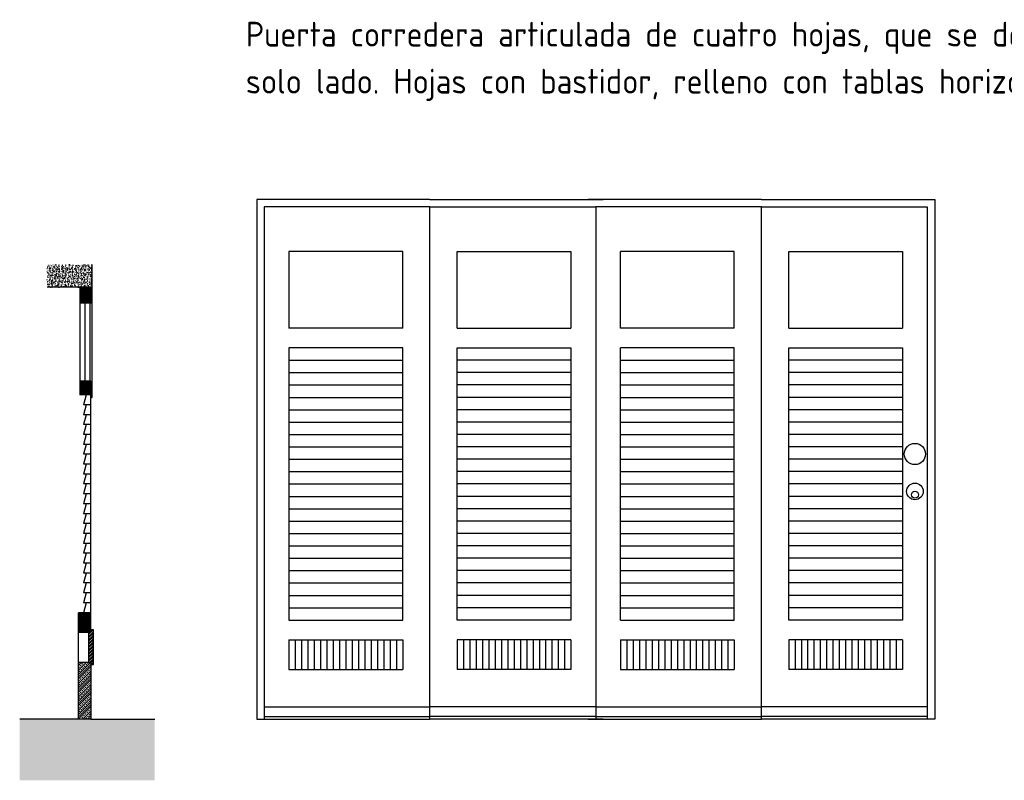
# Model space of a CAD drawing. Extents: x -0.96 to 5.29, y -3.23 to 2.93.
# Tile 2 of 2: x -0.96 to 3.02, y -0.14 to 2.93. Entities that reach past the tile are written whole.
import ezdxf

# ---------------------------------------------------------------- set-up
doc = ezdxf.new("R2010")
doc.units = 0
doc.header["$LTSCALE"] = 0.003367
doc.header["$MEASUREMENT"] = 0
doc.layers.get('0').update_dxf_attribs({"linetype": 'CONTINUOUS'})
doc.styles.get("Standard").update_dxf_attribs({"font": 'ISOCP'})
pattern_1 = [(50, (0, 0), (0.01821847, -0.00159391), [0.001905, -0.020955]), (355, (0, 0), (-0.00352428, 0.01910566), [0.001524, -0.016764]), (100.451, (0.001518, -0.000133), (0.01469425, 0.01751167), [0.001619, -0.017809]), (46.1842, (0, 0.00508), (0.0271079, -0.00420423), [0.0028575, -0.0314325]), (96.6356, (0.00226, 0.00473), (0.02374042, 0.02474256), [0.0024285, -0.0267135]), (351.184, (0, 0.00508), (0.02374046, 0.0247425), [0.002286, -0.025146]), (21, (0.00254, 0.00381), (0.01516149, -0.01022655), [0.001905, -0.020955]), (326, (0.00254, 0.00381), (0.0061802, 0.0184188), [0.001524, -0.016764]), (71.4514, (0.003803, 0.002958), (0.02134165, 0.00819229), [0.001619, -0.017809]), (37.5, (0, 0), (0.00030886, 0.008455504), [0, -0.0165608, 0, -0.017018, 0, -0.0168275]), (7.5, (0, 0), (0.006681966, 0.010018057), [0, -0.0097028, 0, -0.0161798, 0, -0.0064135]), (327.5, (-0.005664, 0), (0.01355906, -0.000572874), [0, -0.00635, 0, -0.019812, 0, -0.026289]), (317.5, (-0.008204, 0), (0.01481292, 0.00254265), [0, -0.008255, 0, -0.0131572, 0, -0.018669])]
pattern_2 = [(45, (0, 0), (-0.002245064, 0.002245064), [])]

msp = doc.modelspace()

# ---------------------------------------------------------------- hatches: boundary and pattern name
h = msp.add_hatch()
h.set_pattern_fill('AR-CONC', color=256, scale=0.0001, style=0)
h.set_pattern_definition(pattern_1)
h.paths.add_polyline_path([(-0.6653, 1.942), (-0.8478, 1.942), (-0.8478, 1.8506), (-0.7153, 1.8506), (-0.6653, 1.8506)])
h = msp.add_hatch()
h.set_pattern_fill('ANSI31', color=256, scale=0.001, style=0)
h.set_pattern_definition(pattern_2)
h.paths.add_polyline_path([(-0.6653, 1.8506), (-0.7153, 1.8506), (-0.7153, 1.7855), (-0.6653, 1.7855)])
h = msp.add_hatch()
h.set_pattern_fill('ANSI31', color=256, scale=0.001, style=0)
h.set_pattern_definition(pattern_2)
h.paths.add_polyline_path([(-0.6653, 1.4655), (-0.6703, 1.4655), (-0.6703, 1.4705), (-0.7153, 1.4705), (-0.7153, 1.4155), (-0.6703, 1.4155), (-0.6703, 1.4055), (-0.6653, 1.4055)])
h = msp.add_hatch()
h.set_pattern_fill('ANSI31', color=256, scale=0.001, style=0)
h.set_pattern_definition(pattern_2)
h.paths.add_polyline_path([(-0.6703, 0.5355), (-0.7003, 0.5355), (-0.7203, 0.5355), (-0.7203, 0.4555), (-0.6803, 0.4555), (-0.6703, 0.4555)])
h = msp.add_hatch()
h.set_pattern_fill('ANSI32', color=256, scale=0.001, style=0)
h.set_pattern_definition([(45, (0, 0), (-0.00673519, 0.00673519), []), (45, (0.00449, 0), (-0.00673519, 0.00673519), [])])
h.paths.add_polyline_path([(-0.6603, 0.4655), (-0.6703, 0.4655), (-0.6703, 0.4555), (-0.6803, 0.4555), (-0.6803, 0.3355), (-0.6703, 0.3355), (-0.6703, 0.3255), (-0.6603, 0.3255)])
h = msp.add_hatch()
h.set_pattern_fill('ANSI33', color=256, scale=0.002, style=0)
h.set_pattern_definition([(45, (0, 0), (-0.00898026, 0.00898026), []), (45, (0.00898, 0), (-0.00898026, 0.00898026), [0.00635, -0.003175])])
h.paths.add_polyline_path([(-0.6703, 0.3355), (-0.7203, 0.3355), (-0.7203, 0.1055), (-0.6703, 0.1055)])
h = msp.add_hatch()
h.set_pattern_fill('AR-CONC', color=256, scale=0.0001, style=0)
h.set_pattern_definition(pattern_1)
h.paths.add_polyline_path([(-0.4127, 0.1055), (-0.6703, 0.1055), (-0.7203, 0.1055), (-0.9583, 0.1055), (-0.9583, -0.1418), (-0.4127, -0.1418)])

# ---------------------------------------------------------------- linework, layer by layer
for p, q in [((-0.0004, 2.2055), (-0.0004, 0.1055)), ((0.6996, 2.2055), (-0.0004, 2.2055)), ((0.6996, 2.2055), (-0.0004, 2.2055)), ((0.6996, 2.2055), (1.3996, 2.2055)), ((0.6996, 2.2055), (1.3996, 2.2055)), ((2.0396, 2.2055), (1.3396, 2.2055)), ((2.0396, 2.2055), (1.3396, 2.2055)), ((2.0396, 2.2055), (2.7396, 2.2055)), ((2.0396, 2.2055), (2.7396, 2.2055)), ((2.7396, 2.2055), (2.7396, 0.1055)), ((0.0296, 2.1755), (0.0296, 0.1055)), ((0.0296, 2.1755), (0.0296, 0.1055)), ((0.6996, 2.1755), (0.0296, 2.1755)), ((0.6996, 2.1755), (0.0296, 2.1755)), ((0.6996, 0.1055), (0.6996, 2.1755)), ((0.6996, 2.1755), (1.3696, 2.1755)), ((0.6996, 2.1755), (1.3696, 2.1755)), ((2.0396, 2.1755), (1.3696, 2.1755)), ((2.0396, 2.1755), (1.3696, 2.1755)), ((1.3696, 2.1755), (1.3696, 0.1055)), ((1.3696, 2.1755), (1.3696, 0.1055)), ((2.0396, 0.1055), (2.0396, 2.1755)), ((2.0396, 2.1755), (2.7096, 2.1755)), ((2.0396, 2.1755), (2.7096, 2.1755)), ((2.7096, 2.1755), (2.7096, 0.1055)), ((2.7096, 2.1755), (2.7096, 0.1055)), ((0.5896, 1.9955), (0.1296, 1.9955)), ((0.5896, 1.9955), (0.1296, 1.9955)), ((0.1296, 1.9955), (0.1296, 1.6855)), ((0.1296, 1.9955), (0.1296, 1.6855)), ((0.5896, 1.6855), (0.5896, 1.9955)), ((0.5896, 1.6855), (0.5896, 1.9955)), ((0.8096, 1.9955), (1.2696, 1.9955)), ((0.8096, 1.9955), (1.2696, 1.9955)), ((0.8096, 1.6855), (0.8096, 1.9955)), ((0.8096, 1.6855), (0.8096, 1.9955)), ((1.2696, 1.9955), (1.2696, 1.6855)), ((1.2696, 1.9955), (1.2696, 1.6855)), ((1.9296, 1.9955), (1.4696, 1.9955)), ((1.9296, 1.9955), (1.4696, 1.9955)), ((1.4696, 1.6855), (1.4696, 1.9955)), ((1.9296, 1.6855), (1.9296, 1.9955)), ((1.9296, 1.6855), (1.9296, 1.9955)), ((2.1496, 1.9955), (2.6096, 1.9955)), ((2.1496, 1.9955), (2.6096, 1.9955)), ((2.1496, 1.6855), (2.1496, 1.9955)), ((2.1496, 1.6855), (2.1496, 1.9955)), ((2.6096, 1.9955), (2.6096, 1.6855)), ((2.6096, 1.9955), (2.6096, 1.6855)), ((-0.6653, 1.8506), (-0.6653, 1.942)), ((-0.7153, 1.8506), (-0.8478, 1.8506)), ((-0.7153, 1.8506), (-0.7153, 1.4705)), ((-0.7153, 1.8506), (-0.7153, 1.4705)), ((-0.6653, 1.8506), (-0.7153, 1.8506)), ((-0.6653, 1.7855), (-0.6653, 1.8506)), ((-0.6653, 1.7855), (-0.7153, 1.7855)), ((-0.6953, 1.7855), (-0.6953, 1.4705)), ((-0.6753, 1.7855), (-0.6753, 1.4705)), ((-0.6653, 1.4655), (-0.6653, 1.7855)), ((0.5896, 1.6855), (0.1296, 1.6855)), ((0.5896, 1.6855), (0.1296, 1.6855)), ((0.8096, 1.6855), (1.2696, 1.6855)), ((0.8096, 1.6855), (1.2696, 1.6855)), ((1.9296, 1.6855), (1.4696, 1.6855)), ((1.9296, 1.6855), (1.4696, 1.6855)), ((2.1496, 1.6855), (2.6096, 1.6855)), ((2.1496, 1.6855), (2.6096, 1.6855)), ((0.5896, 1.6055), (0.1296, 1.6055)), ((0.5896, 1.6055), (0.1296, 1.6055)), ((0.1296, 1.6055), (0.1296, 0.5055)), ((0.1296, 1.6055), (0.1296, 0.5055)), ((0.5896, 0.5055), (0.5896, 1.6055)), ((0.5896, 0.5055), (0.5896, 1.6055)), ((0.8096, 0.5055), (0.8096, 1.6055)), ((0.8096, 0.5055), (0.8096, 1.6055)), ((0.8096, 1.6055), (1.2696, 1.6055)), ((0.8096, 1.6055), (1.2696, 1.6055)), ((1.2696, 1.6055), (1.2696, 0.5055)), ((1.2696, 1.6055), (1.2696, 0.5055)), ((1.4696, 0.5055), (1.4696, 1.6055)), ((1.9296, 1.6055), (1.4696, 1.6055)), ((1.9296, 1.6055), (1.4696, 1.6055)), ((1.9296, 0.5055), (1.9296, 1.6055)), ((1.9296, 0.5055), (1.9296, 1.6055)), ((2.1496, 1.6055), (2.6096, 1.6055)), ((2.1496, 1.6055), (2.6096, 1.6055)), ((2.1496, 0.5055), (2.1496, 1.6055)), ((2.1496, 0.5055), (2.1496, 1.6055)), ((2.6096, 1.6055), (2.6096, 0.5055)), ((2.6096, 1.6055), (2.6096, 0.5055)), ((0.1296, 1.5555), (0.5896, 1.5555)), ((0.1296, 1.5555), (0.5896, 1.5555)), ((1.2696, 1.5555), (0.8096, 1.5555)), ((1.2696, 1.5555), (0.8096, 1.5555)), ((1.4696, 1.5555), (1.9296, 1.5555)), ((1.4696, 1.5555), (1.9296, 1.5555)), ((2.6096, 1.5555), (2.1496, 1.5555)), ((2.6096, 1.5555), (2.1496, 1.5555)), ((0.1296, 1.5055), (0.5896, 1.5055)), ((0.1296, 1.5055), (0.5896, 1.5055)), ((1.2696, 1.5055), (0.8096, 1.5055)), ((1.2696, 1.5055), (0.8096, 1.5055)), ((1.4696, 1.5055), (1.9296, 1.5055)), ((1.4696, 1.5055), (1.9296, 1.5055)), ((2.6096, 1.5055), (2.1496, 1.5055)), ((2.6096, 1.5055), (2.1496, 1.5055)), ((-0.7153, 1.4705), (-0.7153, 1.4155)), ((-0.6703, 1.4705), (-0.7153, 1.4705)), ((-0.6703, 1.4655), (-0.6703, 1.4705)), ((-0.6653, 1.4655), (-0.6703, 1.4655)), ((-0.6653, 1.4055), (-0.6653, 1.4655)), ((0.1296, 1.4555), (0.5896, 1.4555)), ((0.1296, 1.4555), (0.5896, 1.4555)), ((1.2696, 1.4555), (0.8096, 1.4555)), ((1.2696, 1.4555), (0.8096, 1.4555)), ((1.4696, 1.4555), (1.9296, 1.4555)), ((1.4696, 1.4555), (1.9296, 1.4555)), ((2.6096, 1.4555), (2.1496, 1.4555)), ((2.6096, 1.4555), (2.1496, 1.4555)), ((-0.6703, 1.4155), (-0.7153, 1.4155)), ((-0.6903, 1.4155), (-0.7003, 1.3755)), ((-0.6703, 1.4155), (-0.6703, 1.4055)), ((-0.6703, 1.3755), (-0.6703, 1.4155)), ((-0.6703, 1.4055), (-0.6653, 1.4055)), ((0.1296, 1.4055), (0.5896, 1.4055)), ((0.1296, 1.4055), (0.5896, 1.4055)), ((1.2696, 1.4055), (0.8096, 1.4055)), ((1.2696, 1.4055), (0.8096, 1.4055)), ((1.4696, 1.4055), (1.9296, 1.4055)), ((1.4696, 1.4055), (1.9296, 1.4055)), ((2.6096, 1.4055), (2.1496, 1.4055)), ((2.6096, 1.4055), (2.1496, 1.4055)), ((-0.6903, 1.3755), (-0.7003, 1.3355)), ((-0.6703, 1.3755), (-0.7003, 1.3755)), ((-0.6703, 1.3755), (-0.6903, 1.3755)), ((-0.6703, 1.3355), (-0.6703, 1.3755)), ((0.1296, 1.3555), (0.5896, 1.3555)), ((0.1296, 1.3555), (0.5896, 1.3555)), ((1.2696, 1.3555), (0.8096, 1.3555)), ((1.2696, 1.3555), (0.8096, 1.3555)), ((1.4696, 1.3555), (1.9296, 1.3555)), ((1.4696, 1.3555), (1.9296, 1.3555)), ((2.6096, 1.3555), (2.1496, 1.3555)), ((2.6096, 1.3555), (2.1496, 1.3555)), ((-0.6703, 1.3355), (-0.7003, 1.3355)), ((-0.6903, 1.3355), (-0.7003, 1.2955)), ((-0.6703, 1.3355), (-0.6903, 1.3355)), ((-0.6703, 1.2955), (-0.6703, 1.3355)), ((-0.6903, 1.2955), (-0.7003, 1.2555)), ((-0.6703, 1.2955), (-0.7003, 1.2955)), ((-0.6703, 1.2955), (-0.6903, 1.2955)), ((-0.6703, 1.2555), (-0.6703, 1.2955)), ((0.1296, 1.3055), (0.5896, 1.3055)), ((0.1296, 1.3055), (0.5896, 1.3055)), ((1.2696, 1.3055), (0.8096, 1.3055)), ((1.2696, 1.3055), (0.8096, 1.3055)), ((1.4696, 1.3055), (1.9296, 1.3055)), ((1.4696, 1.3055), (1.9296, 1.3055)), ((2.6096, 1.3055), (2.1496, 1.3055)), ((2.6096, 1.3055), (2.1496, 1.3055)), ((-0.6903, 1.2555), (-0.7003, 1.2155)), ((-0.6703, 1.2555), (-0.7003, 1.2555)), ((-0.6703, 1.2555), (-0.6903, 1.2555)), ((-0.6703, 1.2155), (-0.6703, 1.2555)), ((0.1296, 1.2555), (0.5896, 1.2555)), ((0.1296, 1.2555), (0.5896, 1.2555)), ((0.1296, 1.2555), (0.5896, 1.2555)), ((0.1296, 1.2555), (0.5896, 1.2555)), ((1.2696, 1.2555), (0.8096, 1.2555)), ((1.2696, 1.2555), (0.8096, 1.2555)), ((1.2696, 1.2555), (0.8096, 1.2555)), ((1.2696, 1.2555), (0.8096, 1.2555)), ((1.4696, 1.2555), (1.9296, 1.2555)), ((1.4696, 1.2555), (1.9296, 1.2555)), ((1.4696, 1.2555), (1.9296, 1.2555)), ((1.4696, 1.2555), (1.9296, 1.2555)), ((2.6096, 1.2555), (2.1496, 1.2555)), ((2.6096, 1.2555), (2.1496, 1.2555)), ((2.6096, 1.2555), (2.1496, 1.2555)), ((2.6096, 1.2555), (2.1496, 1.2555)), ((-0.6903, 1.2155), (-0.7003, 1.1755)), ((-0.6703, 1.2155), (-0.7003, 1.2155)), ((-0.6703, 1.2155), (-0.6903, 1.2155)), ((-0.6703, 1.1755), (-0.6703, 1.2155)), ((0.1296, 1.2055), (0.5896, 1.2055)), ((0.1296, 1.2055), (0.5896, 1.2055)), ((1.2696, 1.2055), (0.8096, 1.2055)), ((1.2696, 1.2055), (0.8096, 1.2055)), ((1.4696, 1.2055), (1.9296, 1.2055)), ((1.4696, 1.2055), (1.9296, 1.2055)), ((2.6096, 1.2055), (2.1496, 1.2055)), ((2.6096, 1.2055), (2.1496, 1.2055)), ((-0.6903, 1.1755), (-0.7003, 1.1355)), ((-0.6703, 1.1755), (-0.7003, 1.1755)), ((-0.6703, 1.1755), (-0.6903, 1.1755)), ((-0.6703, 1.1355), (-0.6703, 1.1755)), ((0.1296, 1.1555), (0.5896, 1.1555)), ((0.1296, 1.1555), (0.5896, 1.1555)), ((1.2696, 1.1555), (0.8096, 1.1555)), ((1.2696, 1.1555), (0.8096, 1.1555)), ((1.4696, 1.1555), (1.9296, 1.1555)), ((1.4696, 1.1555), (1.9296, 1.1555)), ((2.6096, 1.1555), (2.1496, 1.1555)), ((2.6096, 1.1555), (2.1496, 1.1555)), ((-0.6703, 1.1355), (-0.7003, 1.1355)), ((-0.6903, 1.1355), (-0.7003, 1.0955)), ((-0.6703, 1.1355), (-0.6903, 1.1355)), ((-0.6703, 1.0955), (-0.6703, 1.1355)), ((-0.6903, 1.0955), (-0.7003, 1.0555)), ((-0.6703, 1.0955), (-0.7003, 1.0955)), ((-0.6703, 1.0955), (-0.6903, 1.0955)), ((-0.6703, 1.0555), (-0.6703, 1.0955)), ((0.1296, 1.1055), (0.5896, 1.1055)), ((0.1296, 1.1055), (0.5896, 1.1055)), ((1.2696, 1.1055), (0.8096, 1.1055)), ((1.2696, 1.1055), (0.8096, 1.1055)), ((1.4696, 1.1055), (1.9296, 1.1055)), ((1.4696, 1.1055), (1.9296, 1.1055)), ((2.6096, 1.1055), (2.1496, 1.1055)), ((2.6096, 1.1055), (2.1496, 1.1055)), ((-0.6703, 1.0555), (-0.7003, 1.0555)), ((-0.6903, 1.0555), (-0.7003, 1.0155)), ((-0.6703, 1.0555), (-0.6903, 1.0555)), ((-0.6703, 1.0155), (-0.6703, 1.0555)), ((0.1296, 1.0555), (0.5896, 1.0555)), ((0.1296, 1.0555), (0.5896, 1.0555)), ((1.2696, 1.0555), (0.8096, 1.0555)), ((1.2696, 1.0555), (0.8096, 1.0555)), ((1.4696, 1.0555), (1.9296, 1.0555)), ((1.4696, 1.0555), (1.9296, 1.0555)), ((2.6096, 1.0555), (2.1496, 1.0555)), ((2.6096, 1.0555), (2.1496, 1.0555)), ((-0.6903, 1.0155), (-0.7003, 0.9755)), ((-0.6703, 1.0155), (-0.7003, 1.0155)), ((-0.6703, 1.0155), (-0.6903, 1.0155)), ((-0.6703, 0.9755), (-0.6703, 1.0155)), ((0.1296, 1.0055), (0.5896, 1.0055)), ((0.1296, 1.0055), (0.5896, 1.0055)), ((0.1296, 1.0055), (0.5896, 1.0055)), ((0.1296, 1.0055), (0.5896, 1.0055)), ((1.2696, 1.0055), (0.8096, 1.0055)), ((1.2696, 1.0055), (0.8096, 1.0055)), ((1.2696, 1.0055), (0.8096, 1.0055)), ((1.2696, 1.0055), (0.8096, 1.0055)), ((1.4696, 1.0055), (1.9296, 1.0055)), ((1.4696, 1.0055), (1.9296, 1.0055)), ((1.4696, 1.0055), (1.9296, 1.0055)), ((1.4696, 1.0055), (1.9296, 1.0055)), ((2.6096, 1.0055), (2.1496, 1.0055)), ((2.6096, 1.0055), (2.1496, 1.0055)), ((2.6096, 1.0055), (2.1496, 1.0055)), ((2.6096, 1.0055), (2.1496, 1.0055)), ((-0.6703, 0.9755), (-0.7003, 0.9755)), ((-0.6903, 0.9755), (-0.7003, 0.9355)), ((-0.6703, 0.9755), (-0.6903, 0.9755)), ((-0.6703, 0.9355), (-0.6703, 0.9755)), ((0.1296, 0.9555), (0.5896, 0.9555)), ((0.1296, 0.9555), (0.5896, 0.9555)), ((1.2696, 0.9555), (0.8096, 0.9555)), ((1.2696, 0.9555), (0.8096, 0.9555)), ((1.4696, 0.9555), (1.9296, 0.9555)), ((1.4696, 0.9555), (1.9296, 0.9555)), ((2.6096, 0.9555), (2.1496, 0.9555)), ((2.6096, 0.9555), (2.1496, 0.9555)), ((-0.6903, 0.9355), (-0.7003, 0.8955)), ((-0.6703, 0.9355), (-0.7003, 0.9355)), ((-0.6703, 0.9355), (-0.6903, 0.9355)), ((-0.6703, 0.8955), (-0.6703, 0.9355)), ((-0.6903, 0.8955), (-0.7003, 0.8555)), ((-0.6703, 0.8955), (-0.7003, 0.8955)), ((-0.6703, 0.8955), (-0.6903, 0.8955)), ((-0.6703, 0.8555), (-0.6703, 0.8955)), ((0.1296, 0.9055), (0.5896, 0.9055)), ((0.1296, 0.9055), (0.5896, 0.9055)), ((1.2696, 0.9055), (0.8096, 0.9055)), ((1.2696, 0.9055), (0.8096, 0.9055)), ((1.4696, 0.9055), (1.9296, 0.9055)), ((1.4696, 0.9055), (1.9296, 0.9055)), ((2.6096, 0.9055), (2.1496, 0.9055)), ((2.6096, 0.9055), (2.1496, 0.9055)), ((-0.6703, 0.8555), (-0.7003, 0.8555)), ((-0.6903, 0.8555), (-0.7003, 0.8155)), ((-0.6703, 0.8555), (-0.6903, 0.8555)), ((-0.6703, 0.8155), (-0.6703, 0.8555)), ((0.1296, 0.8555), (0.5896, 0.8555)), ((0.1296, 0.8555), (0.5896, 0.8555)), ((1.2696, 0.8555), (0.8096, 0.8555)), ((1.2696, 0.8555), (0.8096, 0.8555)), ((1.4696, 0.8555), (1.9296, 0.8555)), ((1.4696, 0.8555), (1.9296, 0.8555)), ((2.6096, 0.8555), (2.1496, 0.8555)), ((2.6096, 0.8555), (2.1496, 0.8555)), ((-0.6903, 0.8155), (-0.7003, 0.7755)), ((-0.6703, 0.8155), (-0.7003, 0.8155)), ((-0.6703, 0.8155), (-0.6903, 0.8155)), ((-0.6703, 0.7755), (-0.6703, 0.8155)), ((0.1296, 0.8055), (0.5896, 0.8055)), ((0.1296, 0.8055), (0.5896, 0.8055)), ((1.2696, 0.8055), (0.8096, 0.8055)), ((1.2696, 0.8055), (0.8096, 0.8055)), ((1.4696, 0.8055), (1.9296, 0.8055)), ((1.4696, 0.8055), (1.9296, 0.8055)), ((2.6096, 0.8055), (2.1496, 0.8055)), ((2.6096, 0.8055), (2.1496, 0.8055)), ((-0.6703, 0.7755), (-0.7003, 0.7755)), ((-0.6903, 0.7755), (-0.7003, 0.7355)), ((-0.6703, 0.7755), (-0.6903, 0.7755)), ((-0.6703, 0.7355), (-0.6703, 0.7755)), ((-0.6903, 0.7355), (-0.7003, 0.6955)), ((-0.6703, 0.7355), (-0.7003, 0.7355)), ((-0.6703, 0.7355), (-0.6903, 0.7355)), ((-0.6703, 0.6955), (-0.6703, 0.7355)), ((0.1296, 0.7555), (0.5896, 0.7555)), ((0.1296, 0.7555), (0.5896, 0.7555)), ((0.1296, 0.7555), (0.5896, 0.7555)), ((0.1296, 0.7555), (0.5896, 0.7555)), ((1.2696, 0.7555), (0.8096, 0.7555)), ((1.2696, 0.7555), (0.8096, 0.7555)), ((1.2696, 0.7555), (0.8096, 0.7555)), ((1.2696, 0.7555), (0.8096, 0.7555)), ((1.4696, 0.7555), (1.9296, 0.7555)), ((1.4696, 0.7555), (1.9296, 0.7555)), ((1.4696, 0.7555), (1.9296, 0.7555)), ((1.4696, 0.7555), (1.9296, 0.7555)), ((2.6096, 0.7555), (2.1496, 0.7555)), ((2.6096, 0.7555), (2.1496, 0.7555)), ((2.6096, 0.7555), (2.1496, 0.7555)), ((2.6096, 0.7555), (2.1496, 0.7555)), ((-0.6903, 0.6955), (-0.7003, 0.6555)), ((-0.6703, 0.6955), (-0.7003, 0.6955)), ((-0.6703, 0.6955), (-0.6903, 0.6955)), ((-0.6703, 0.6555), (-0.6703, 0.6955)), ((0.1296, 0.7055), (0.5896, 0.7055)), ((0.1296, 0.7055), (0.5896, 0.7055)), ((1.2696, 0.7055), (0.8096, 0.7055)), ((1.2696, 0.7055), (0.8096, 0.7055)), ((1.4696, 0.7055), (1.9296, 0.7055)), ((1.4696, 0.7055), (1.9296, 0.7055)), ((2.6096, 0.7055), (2.1496, 0.7055)), ((2.6096, 0.7055), (2.1496, 0.7055)), ((-0.6903, 0.6555), (-0.7003, 0.6155)), ((-0.6703, 0.6555), (-0.7003, 0.6555)), ((-0.6703, 0.6555), (-0.6903, 0.6555)), ((-0.6703, 0.6155), (-0.6703, 0.6555)), ((0.1296, 0.6555), (0.5896, 0.6555)), ((0.1296, 0.6555), (0.5896, 0.6555)), ((1.2696, 0.6555), (0.8096, 0.6555)), ((1.2696, 0.6555), (0.8096, 0.6555)), ((1.4696, 0.6555), (1.9296, 0.6555)), ((1.4696, 0.6555), (1.9296, 0.6555)), ((2.6096, 0.6555), (2.1496, 0.6555)), ((2.6096, 0.6555), (2.1496, 0.6555)), ((-0.6703, 0.6155), (-0.7003, 0.6155)), ((-0.6903, 0.6155), (-0.7003, 0.5755)), ((-0.6703, 0.6155), (-0.6903, 0.6155)), ((-0.6703, 0.5755), (-0.6703, 0.6155)), ((0.1296, 0.6055), (0.5896, 0.6055)), ((0.1296, 0.6055), (0.5896, 0.6055)), ((1.2696, 0.6055), (0.8096, 0.6055)), ((1.2696, 0.6055), (0.8096, 0.6055)), ((1.4696, 0.6055), (1.9296, 0.6055)), ((1.4696, 0.6055), (1.9296, 0.6055)), ((2.6096, 0.6055), (2.1496, 0.6055)), ((2.6096, 0.6055), (2.1496, 0.6055)), ((-0.6903, 0.5755), (-0.7003, 0.5355)), ((-0.6703, 0.5755), (-0.7003, 0.5755)), ((-0.6703, 0.5755), (-0.6903, 0.5755)), ((-0.6703, 0.5355), (-0.6703, 0.5755)), ((-0.7203, 0.4555), (-0.7203, 0.5355)), ((-0.6703, 0.5355), (-0.7203, 0.5355)), ((-0.6703, 0.5355), (-0.7003, 0.5355)), ((-0.6703, 0.4555), (-0.6703, 0.5355)), ((0.1296, 0.5555), (0.5896, 0.5555)), ((0.1296, 0.5555), (0.5896, 0.5555)), ((1.2696, 0.5555), (0.8096, 0.5555)), ((1.2696, 0.5555), (0.8096, 0.5555)), ((1.4696, 0.5555), (1.9296, 0.5555)), ((1.4696, 0.5555), (1.9296, 0.5555)), ((2.6096, 0.5555), (2.1496, 0.5555)), ((2.6096, 0.5555), (2.1496, 0.5555)), ((0.1296, 0.5055), (0.5896, 0.5055)), ((0.1296, 0.5055), (0.5896, 0.5055)), ((1.2696, 0.5055), (0.8096, 0.5055)), ((1.2696, 0.5055), (0.8096, 0.5055)), ((1.4696, 0.5055), (1.9296, 0.5055)), ((1.4696, 0.5055), (1.9296, 0.5055)), ((2.6096, 0.5055), (2.1496, 0.5055)), ((2.6096, 0.5055), (2.1496, 0.5055)), ((-0.7203, 0.3355), (-0.7203, 0.4555)), ((-0.6803, 0.4555), (-0.7203, 0.4555)), ((-0.6803, 0.4555), (-0.6803, 0.3355)), ((-0.6703, 0.4555), (-0.6803, 0.4555)), ((-0.6603, 0.4655), (-0.6703, 0.4655)), ((-0.6703, 0.4655), (-0.6703, 0.4555)), ((-0.6603, 0.3255), (-0.6603, 0.4655)), ((0.1296, 0.4255), (0.1296, 0.3055)), ((0.1296, 0.4255), (0.1296, 0.3055)), ((0.1296, 0.4255), (0.5896, 0.4255)), ((0.1296, 0.4255), (0.5896, 0.4255)), ((0.1551, 0.4255), (0.1551, 0.3055)), ((0.1551, 0.4255), (0.1551, 0.3055)), ((0.1807, 0.4255), (0.1807, 0.3055)), ((0.1807, 0.4255), (0.1807, 0.3055)), ((0.2062, 0.4255), (0.2062, 0.3055)), ((0.2062, 0.4255), (0.2062, 0.3055)), ((0.2318, 0.4255), (0.2318, 0.3055)), ((0.2318, 0.4255), (0.2318, 0.3055)), ((0.2573, 0.4255), (0.2573, 0.3055)), ((0.2573, 0.4255), (0.2573, 0.3055)), ((0.2829, 0.4255), (0.2829, 0.3055)), ((0.2829, 0.4255), (0.2829, 0.3055)), ((0.2829, 0.4255), (0.2829, 0.3055)), ((0.2829, 0.4255), (0.2829, 0.3055)), ((0.3085, 0.4255), (0.3085, 0.3055)), ((0.3085, 0.4255), (0.3085, 0.3055)), ((0.334, 0.4255), (0.334, 0.3055)), ((0.334, 0.4255), (0.334, 0.3055)), ((0.3596, 0.4255), (0.3596, 0.3055)), ((0.3596, 0.4255), (0.3596, 0.3055)), ((0.3851, 0.4255), (0.3851, 0.3055)), ((0.3851, 0.4255), (0.3851, 0.3055)), ((0.4107, 0.4255), (0.4107, 0.3055)), ((0.4107, 0.4255), (0.4107, 0.3055)), ((0.4107, 0.4255), (0.4107, 0.3055)), ((0.4107, 0.4255), (0.4107, 0.3055)), ((0.4362, 0.4255), (0.4362, 0.3055)), ((0.4362, 0.4255), (0.4362, 0.3055)), ((0.4618, 0.4255), (0.4618, 0.3055)), ((0.4618, 0.4255), (0.4618, 0.3055)), ((0.4873, 0.4255), (0.4873, 0.3055)), ((0.4873, 0.4255), (0.4873, 0.3055)), ((0.5129, 0.4255), (0.5129, 0.3055)), ((0.5129, 0.4255), (0.5129, 0.3055)), ((0.5385, 0.4255), (0.5385, 0.3055)), ((0.5385, 0.4255), (0.5385, 0.3055)), ((0.5385, 0.4255), (0.5385, 0.3055)), ((0.5385, 0.4255), (0.5385, 0.3055)), ((0.564, 0.4255), (0.564, 0.3055)), ((0.564, 0.4255), (0.564, 0.3055)), ((0.5896, 0.4255), (0.5896, 0.3055)), ((0.5896, 0.4255), (0.5896, 0.3055)), ((0.8096, 0.4255), (0.8096, 0.3055)), ((0.8096, 0.4255), (0.8096, 0.3055)), ((1.2696, 0.4255), (0.8096, 0.4255)), ((1.2696, 0.4255), (0.8096, 0.4255)), ((0.8351, 0.4255), (0.8351, 0.3055)), ((0.8351, 0.4255), (0.8351, 0.3055)), ((0.8607, 0.4255), (0.8607, 0.3055)), ((0.8607, 0.4255), (0.8607, 0.3055)), ((0.8607, 0.4255), (0.8607, 0.3055)), ((0.8607, 0.4255), (0.8607, 0.3055)), ((0.8862, 0.4255), (0.8862, 0.3055)), ((0.8862, 0.4255), (0.8862, 0.3055)), ((0.9118, 0.4255), (0.9118, 0.3055)), ((0.9118, 0.4255), (0.9118, 0.3055)), ((0.9373, 0.4255), (0.9373, 0.3055)), ((0.9373, 0.4255), (0.9373, 0.3055)), ((0.9629, 0.4255), (0.9629, 0.3055)), ((0.9629, 0.4255), (0.9629, 0.3055)), ((0.9885, 0.4255), (0.9885, 0.3055)), ((0.9885, 0.4255), (0.9885, 0.3055)), ((0.9885, 0.4255), (0.9885, 0.3055)), ((0.9885, 0.4255), (0.9885, 0.3055)), ((1.014, 0.4255), (1.014, 0.3055)), ((1.014, 0.4255), (1.014, 0.3055)), ((1.0396, 0.4255), (1.0396, 0.3055)), ((1.0396, 0.4255), (1.0396, 0.3055)), ((1.0651, 0.4255), (1.0651, 0.3055)), ((1.0651, 0.4255), (1.0651, 0.3055)), ((1.0907, 0.4255), (1.0907, 0.3055)), ((1.0907, 0.4255), (1.0907, 0.3055)), ((1.1162, 0.4255), (1.1162, 0.3055)), ((1.1162, 0.4255), (1.1162, 0.3055)), ((1.1162, 0.4255), (1.1162, 0.3055)), ((1.1162, 0.4255), (1.1162, 0.3055)), ((1.1418, 0.4255), (1.1418, 0.3055)), ((1.1418, 0.4255), (1.1418, 0.3055)), ((1.1673, 0.4255), (1.1673, 0.3055)), ((1.1673, 0.4255), (1.1673, 0.3055)), ((1.1929, 0.4255), (1.1929, 0.3055)), ((1.1929, 0.4255), (1.1929, 0.3055)), ((1.2185, 0.4255), (1.2185, 0.3055)), ((1.2185, 0.4255), (1.2185, 0.3055)), ((1.244, 0.4255), (1.244, 0.3055)), ((1.244, 0.4255), (1.244, 0.3055)), ((1.2696, 0.4255), (1.2696, 0.3055)), ((1.2696, 0.4255), (1.2696, 0.3055)), ((1.4696, 0.4255), (1.4696, 0.3055)), ((1.4696, 0.4255), (1.4696, 0.3055)), ((1.4696, 0.4255), (1.9296, 0.4255)), ((1.4696, 0.4255), (1.9296, 0.4255)), ((1.4951, 0.4255), (1.4951, 0.3055)), ((1.4951, 0.4255), (1.4951, 0.3055)), ((1.4951, 0.4255), (1.4951, 0.3055)), ((1.4951, 0.4255), (1.4951, 0.3055)), ((1.5207, 0.4255), (1.5207, 0.3055)), ((1.5207, 0.4255), (1.5207, 0.3055)), ((1.5462, 0.4255), (1.5462, 0.3055)), ((1.5462, 0.4255), (1.5462, 0.3055)), ((1.5462, 0.4255), (1.5462, 0.3055)), ((1.5462, 0.4255), (1.5462, 0.3055)), ((1.5718, 0.4255), (1.5718, 0.3055)), ((1.5718, 0.4255), (1.5718, 0.3055)), ((1.5718, 0.4255), (1.5718, 0.3055)), ((1.5718, 0.4255), (1.5718, 0.3055)), ((1.5973, 0.4255), (1.5973, 0.3055)), ((1.5973, 0.4255), (1.5973, 0.3055)), ((1.6229, 0.4255), (1.6229, 0.3055)), ((1.6229, 0.4255), (1.6229, 0.3055)), ((1.6485, 0.4255), (1.6485, 0.3055)), ((1.6485, 0.4255), (1.6485, 0.3055)), ((1.674, 0.4255), (1.674, 0.3055)), ((1.674, 0.4255), (1.674, 0.3055)), ((1.6996, 0.4255), (1.6996, 0.3055)), ((1.6996, 0.4255), (1.6996, 0.3055)), ((1.6996, 0.4255), (1.6996, 0.3055)), ((1.6996, 0.4255), (1.6996, 0.3055)), ((1.7251, 0.4255), (1.7251, 0.3055)), ((1.7251, 0.4255), (1.7251, 0.3055)), ((1.7251, 0.4255), (1.7251, 0.3055)), ((1.7251, 0.4255), (1.7251, 0.3055)), ((1.7507, 0.4255), (1.7507, 0.3055)), ((1.7507, 0.4255), (1.7507, 0.3055)), ((1.7507, 0.4255), (1.7507, 0.3055)), ((1.7507, 0.4255), (1.7507, 0.3055)), ((1.7762, 0.4255), (1.7762, 0.3055)), ((1.7762, 0.4255), (1.7762, 0.3055)), ((1.8018, 0.4255), (1.8018, 0.3055)), ((1.8018, 0.4255), (1.8018, 0.3055)), ((1.8273, 0.4255), (1.8273, 0.3055)), ((1.8273, 0.4255), (1.8273, 0.3055)), ((1.8529, 0.4255), (1.8529, 0.3055)), ((1.8529, 0.4255), (1.8529, 0.3055)), ((1.8785, 0.4255), (1.8785, 0.3055)), ((1.8785, 0.4255), (1.8785, 0.3055)), ((1.8785, 0.4255), (1.8785, 0.3055)), ((1.8785, 0.4255), (1.8785, 0.3055)), ((1.904, 0.4255), (1.904, 0.3055)), ((1.904, 0.4255), (1.904, 0.3055)), ((1.9296, 0.4255), (1.9296, 0.3055)), ((1.9296, 0.4255), (1.9296, 0.3055)), ((2.1496, 0.4255), (2.1496, 0.3055)), ((2.1496, 0.4255), (2.1496, 0.3055)), ((2.6096, 0.4255), (2.1496, 0.4255)), ((2.6096, 0.4255), (2.1496, 0.4255)), ((2.1751, 0.4255), (2.1751, 0.3055)), ((2.1751, 0.4255), (2.1751, 0.3055)), ((2.2007, 0.4255), (2.2007, 0.3055)), ((2.2007, 0.4255), (2.2007, 0.3055)), ((2.2007, 0.4255), (2.2007, 0.3055)), ((2.2007, 0.4255), (2.2007, 0.3055)), ((2.2262, 0.4255), (2.2262, 0.3055)), ((2.2262, 0.4255), (2.2262, 0.3055)), ((2.2518, 0.4255), (2.2518, 0.3055)), ((2.2518, 0.4255), (2.2518, 0.3055)), ((2.2773, 0.4255), (2.2773, 0.3055)), ((2.2773, 0.4255), (2.2773, 0.3055)), ((2.3029, 0.4255), (2.3029, 0.3055)), ((2.3029, 0.4255), (2.3029, 0.3055)), ((2.3285, 0.4255), (2.3285, 0.3055)), ((2.3285, 0.4255), (2.3285, 0.3055)), ((2.3285, 0.4255), (2.3285, 0.3055)), ((2.3285, 0.4255), (2.3285, 0.3055)), ((2.354, 0.4255), (2.354, 0.3055)), ((2.354, 0.4255), (2.354, 0.3055)), ((2.3796, 0.4255), (2.3796, 0.3055)), ((2.3796, 0.4255), (2.3796, 0.3055)), ((2.4051, 0.4255), (2.4051, 0.3055)), ((2.4051, 0.4255), (2.4051, 0.3055)), ((2.4307, 0.4255), (2.4307, 0.3055)), ((2.4307, 0.4255), (2.4307, 0.3055)), ((2.4562, 0.4255), (2.4562, 0.3055)), ((2.4562, 0.4255), (2.4562, 0.3055)), ((2.4562, 0.4255), (2.4562, 0.3055)), ((2.4562, 0.4255), (2.4562, 0.3055)), ((2.4818, 0.4255), (2.4818, 0.3055)), ((2.4818, 0.4255), (2.4818, 0.3055)), ((2.5073, 0.4255), (2.5073, 0.3055)), ((2.5073, 0.4255), (2.5073, 0.3055)), ((2.5329, 0.4255), (2.5329, 0.3055)), ((2.5329, 0.4255), (2.5329, 0.3055)), ((2.5585, 0.4255), (2.5585, 0.3055)), ((2.5585, 0.4255), (2.5585, 0.3055)), ((2.584, 0.4255), (2.584, 0.3055)), ((2.584, 0.4255), (2.584, 0.3055)), ((2.6096, 0.4255), (2.6096, 0.3055)), ((2.6096, 0.4255), (2.6096, 0.3055)), ((-0.7203, 0.1055), (-0.7203, 0.3355)), ((-0.7203, 0.3355), (-0.6703, 0.3355)), ((-0.6703, 0.3355), (-0.6703, 0.1055)), ((-0.6703, 0.3355), (-0.6703, 0.3255)), ((-0.6703, 0.3255), (-0.6603, 0.3255)), ((0.1296, 0.3055), (0.5896, 0.3055)), ((0.1296, 0.3055), (0.5896, 0.3055)), ((1.2696, 0.3055), (0.8096, 0.3055)), ((1.2696, 0.3055), (0.8096, 0.3055)), ((1.4696, 0.3055), (1.9296, 0.3055)), ((1.4696, 0.3055), (1.9296, 0.3055)), ((2.6096, 0.3055), (2.1496, 0.3055)), ((2.6096, 0.3055), (2.1496, 0.3055)), ((0.0296, 0.1555), (0.6996, 0.1555)), ((0.0296, 0.1555), (0.6996, 0.1555)), ((1.3696, 0.1555), (0.6996, 0.1555)), ((1.3696, 0.1555), (0.6996, 0.1555)), ((1.3696, 0.1555), (2.0396, 0.1555)), ((1.3696, 0.1555), (2.0396, 0.1555)), ((2.7096, 0.1555), (2.0396, 0.1555)), ((2.7096, 0.1555), (2.0396, 0.1555)), ((-0.7203, 0.1055), (-0.9583, 0.1055)), ((-0.6703, 0.1055), (-0.7203, 0.1055)), ((-0.6703, 0.1055), (-0.4127, 0.1055)), ((-0.0004, 0.1055), (0.6996, 0.1055)), ((-0.0004, 0.1055), (0.6996, 0.1055)), ((0.0296, 0.1155), (0.6996, 0.1155)), ((0.0296, 0.1155), (0.6996, 0.1155)), ((1.3696, 0.1155), (0.6996, 0.1155)), ((1.3696, 0.1155), (0.6996, 0.1155)), ((1.3996, 0.1055), (0.6996, 0.1055)), ((1.3996, 0.1055), (0.6996, 0.1055)), ((1.3396, 0.1055), (2.0396, 0.1055)), ((1.3396, 0.1055), (2.0396, 0.1055)), ((1.3696, 0.1155), (2.0396, 0.1155)), ((1.3696, 0.1155), (2.0396, 0.1155)), ((2.7096, 0.1155), (2.0396, 0.1155)), ((2.7096, 0.1155), (2.0396, 0.1155)), ((2.7396, 0.1055), (2.0396, 0.1055)), ((2.7396, 0.1055), (2.0396, 0.1055))]:
    msp.add_line(p, q)
for centre, radius in [((2.6596, 1.1766), 0.0428), ((2.6596, 1.0255), 0.0336), ((2.6596, 1.0121), 0.0142)]:
    msp.add_circle(centre, radius)

# ---------------------------------------------------------------- texts
for s, p in [('Puerta corredera articulada de cuatro hojas, que se desliza sobre una guia hacia un', (-0.0444, 2.8229)), ('solo lado. Hojas con bastidor, relleno con tablas horizontales imitando las persianas', (-0.0444, 2.6329))]:
    msp.add_text(s, height=0.1).set_placement(p)

doc.saveas('drawing.dxf')
